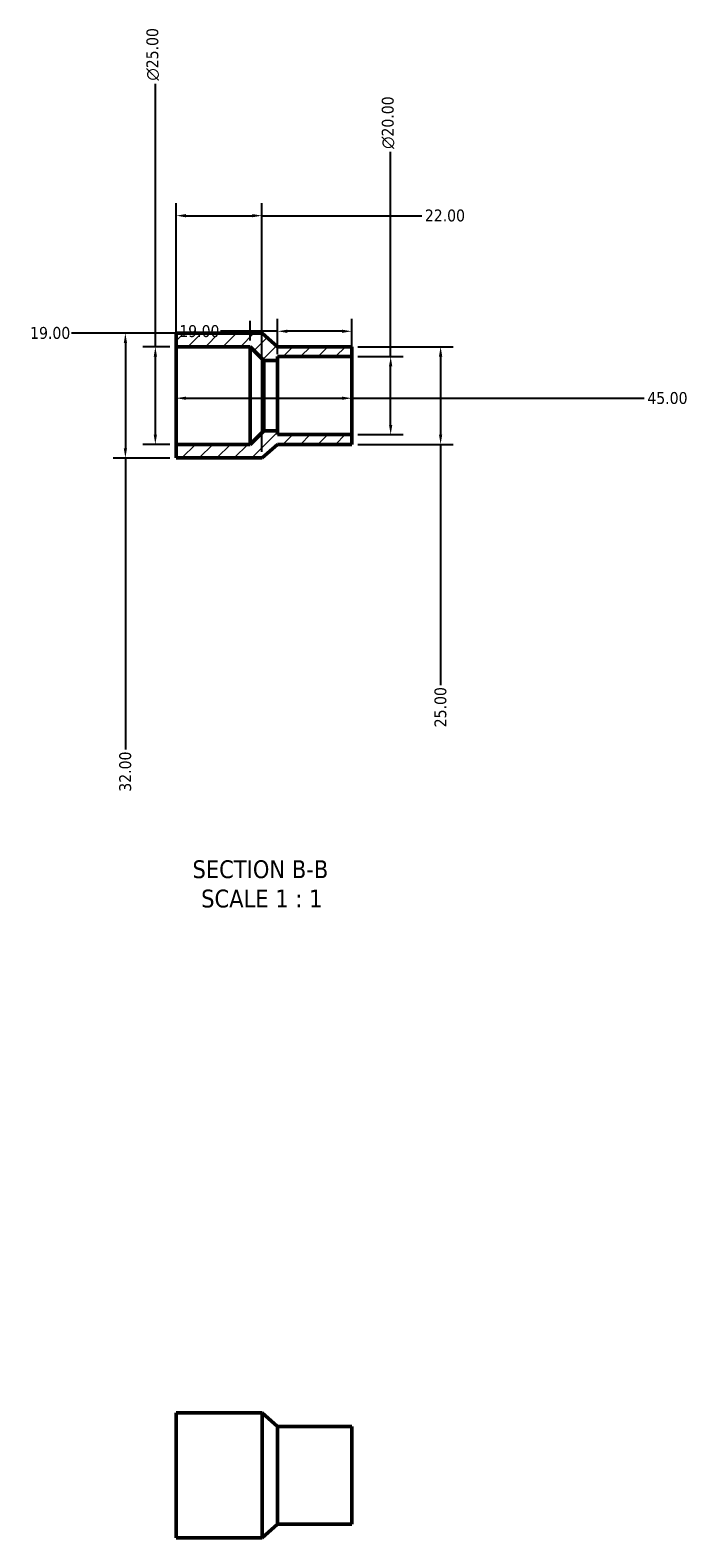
# Model space of a CAD drawing. Header units: millimetres. Extents: x 0 to 901, y -19 to 1060.
# Tile 2 of 3: x 359 to 528, y 673 to 1060. Entities that reach past the tile are written whole.
import ezdxf

# ---------------------------------------------------------------- set-up
doc = ezdxf.new("R2010")
doc.units = ezdxf.units.MM
for name, color, linetype, lineweight in [('Dimension (ANSI)', 7, 'Continuous', 25), ('Hatch (ANSI)', 7, 'Continuous', 18), ('Symbol (ANSI)', 7, 'Continuous', 25), ('Visible (ANSI)', 7, 'Continuous', 50)]:
    doc.layers.add(name, color=color, linetype=linetype, lineweight=lineweight)
doc.styles.add('Label Text (ANSI)', font='tahoma.ttf')
doc.styles.add('Note Text (ANSI)', font='tahoma.ttf')
doc.dimstyles.new('Default - mm (ANSI)', dxfattribs={"dimtxt": 3.048, "dimasz": 2.5, "dimexe": 3.175, "dimexo": 1.6002, "dimgap": 0.8, "dimtad": 0, "dimtoh": 1, "dimrnd": 1e-08, "dimzin": 4, "dimdsep": 46, "dimtxsty": 'Note Text (ANSI)', "dimcen": 0.09, "dimdle": 10, "dimclrd": 256, "dimclre": 256, "dimclrt": 256, "dimadec": 1, "dimazin": 1, "dimtfac": 1, "dimtofl": 0, "dimtmove": 0, "dimatfit": 3, "dimfxl": 1, "dimtolj": 1, "dimtzin": 4, "dimlwd": -1, "dimlwe": -1, "dimarcsym": 0})

# ---------------------------------------------------------------- blocks, each defined once
blk = doc.blocks.new('*D7')
at = {"layer": 'Defpoints', "color": 0, "transparency": 16777216}
for p in [(396.53, 966.23), (441.53, 966.23), (441.53, 965.56)]:
    blk.add_point(p, dxfattribs=at)
at = {"layer": 'Dimension (ANSI)', "transparency": 16777216}
for p, q in [((399.03, 965.56), (439.03, 965.56)), ((441.53, 965.56), (516.57, 965.56))]:
    blk.add_line(p, q, dxfattribs=at)
for points in [[(399.03, 965.97), (399.03, 965.14), (396.53, 965.56)], [(439.03, 965.97), (439.03, 965.14), (441.53, 965.56)]]:
    blk.add_solid(points, dxfattribs=at)
at = {"layer": 'Dimension (ANSI)', "transparency": 16777216, "insert": (517.37, 967.14), "char_height": 3.048, "attachment_point": 1, "style": 'Note Text (ANSI)'}
blk.add_mtext('\\A1;45.00', dxfattribs=at)
blk = doc.blocks.new('*D8')
at = {"layer": 'Defpoints', "color": 0, "transparency": 16777216}
for p in [(422.53, 982.71), (422.53, 975.23), (441.53, 976.23)]:
    blk.add_point(p, dxfattribs=at)
at = {"layer": 'Dimension (ANSI)', "transparency": 16777216}
for p, q in [((422.53, 976.83), (422.53, 985.88)), ((441.53, 977.83), (441.53, 985.88)), ((422.53, 982.71), (407.92, 982.71)), ((439.03, 982.71), (425.03, 982.71))]:
    blk.add_line(p, q, dxfattribs=at)
for points in [[(425.03, 983.12), (425.03, 982.29), (422.53, 982.71)], [(439.03, 983.12), (439.03, 982.29), (441.53, 982.71)]]:
    blk.add_solid(points, dxfattribs=at)
at = {"layer": 'Dimension (ANSI)', "transparency": 16777216, "insert": (397.32, 984.29), "char_height": 3.048, "attachment_point": 1, "style": 'Note Text (ANSI)'}
blk.add_mtext('\\A1;19.00', dxfattribs=at)
blk = doc.blocks.new('*D9')
at = {"layer": 'Defpoints', "color": 0, "transparency": 16777216}
for p in [(396.53, 982.23), (396.53, 978.73), (415.53, 978.73)]:
    blk.add_point(p, dxfattribs=at)
at = {"layer": 'Dimension (ANSI)', "transparency": 16777216}
for p, q in [((396.53, 980.33), (396.53, 985.41)), ((415.53, 980.33), (415.53, 985.41)), ((396.53, 982.23), (369.65, 982.23)), ((413.03, 982.23), (399.03, 982.23))]:
    blk.add_line(p, q, dxfattribs=at)
for points in [[(399.03, 982.65), (399.03, 981.82), (396.53, 982.23)], [(413.03, 982.65), (413.03, 981.82), (415.53, 982.23)]]:
    blk.add_solid(points, dxfattribs=at)
at = {"layer": 'Dimension (ANSI)', "transparency": 16777216, "insert": (359.06, 983.82), "char_height": 3.048, "attachment_point": 1, "style": 'Note Text (ANSI)'}
blk.add_mtext('\\A1;19.00', dxfattribs=at)
blk = doc.blocks.new('*D10')
at = {"layer": 'Defpoints', "color": 0, "transparency": 16777216}
for p in [(441.53, 976.23), (451.53, 976.23), (441.53, 956.23)]:
    blk.add_point(p, dxfattribs=at)
at = {"layer": 'Dimension (ANSI)', "transparency": 16777216}
for p, q in [((451.53, 976.23), (451.53, 1028.66)), ((443.13, 976.23), (454.71, 976.23)), ((451.53, 958.73), (451.53, 973.73)), ((443.13, 956.23), (454.71, 956.23))]:
    blk.add_line(p, q, dxfattribs=at)
for points in [[(451.11, 973.73), (451.95, 973.73), (451.53, 976.23)], [(451.11, 958.73), (451.95, 958.73), (451.53, 956.23)]]:
    blk.add_solid(points, dxfattribs=at)
at = {"layer": 'Dimension (ANSI)', "transparency": 16777216, "insert": (449.24, 1029.46), "char_height": 3.048, "attachment_point": 1, "rotation": 90, "style": 'Note Text (ANSI)'}
blk.add_mtext('\\A1;\\fAIGDT|b0|i0;\\H3.0480;\\ln\\fTahoma|b0|i0;\\H3.0480;20.00', dxfattribs=at)
blk = doc.blocks.new('*D11')
at = {"layer": 'Defpoints', "color": 0, "transparency": 16777216}
for p in [(441.53, 978.73), (441.53, 953.73), (464.34, 953.73)]:
    blk.add_point(p, dxfattribs=at)
at = {"layer": 'Dimension (ANSI)', "transparency": 16777216}
for p, q in [((443.13, 978.73), (467.52, 978.73)), ((464.34, 976.23), (464.34, 956.23)), ((443.13, 953.73), (467.52, 953.73)), ((464.34, 953.73), (464.34, 892.05))]:
    blk.add_line(p, q, dxfattribs=at)
for points in [[(463.92, 976.23), (464.76, 976.23), (464.34, 978.73)], [(463.92, 956.23), (464.76, 956.23), (464.34, 953.73)]]:
    blk.add_solid(points, dxfattribs=at)
at = {"layer": 'Dimension (ANSI)', "transparency": 16777216, "insert": (462.75, 881.22), "char_height": 3.048, "attachment_point": 1, "rotation": 90, "style": 'Note Text (ANSI)'}
blk.add_mtext('\\A1;25.00', dxfattribs=at)
blk = doc.blocks.new('*D12')
at = {"layer": 'Defpoints', "color": 0, "transparency": 16777216}
for p in [(391.18, 978.73), (396.53, 978.73), (396.53, 953.73)]:
    blk.add_point(p, dxfattribs=at)
at = {"layer": 'Dimension (ANSI)', "transparency": 16777216}
for p, q in [((391.18, 978.73), (391.18, 1046.16)), ((394.93, 978.73), (388, 978.73)), ((391.18, 956.23), (391.18, 976.23)), ((394.93, 953.73), (388, 953.73))]:
    blk.add_line(p, q, dxfattribs=at)
for points in [[(390.76, 976.23), (391.59, 976.23), (391.18, 978.73)], [(390.76, 956.23), (391.59, 956.23), (391.18, 953.73)]]:
    blk.add_solid(points, dxfattribs=at)
at = {"layer": 'Dimension (ANSI)', "transparency": 16777216, "insert": (388.88, 1046.96), "char_height": 3.048, "attachment_point": 1, "rotation": 90, "style": 'Note Text (ANSI)'}
blk.add_mtext('\\A1;\\fAIGDT|b0|i0;\\H3.0480;\\ln\\fTahoma|b0|i0;\\H3.0480;25.00', dxfattribs=at)
blk = doc.blocks.new('*D13')
at = {"layer": 'Defpoints', "color": 0, "transparency": 16777216}
for p in [(396.53, 982.23), (383.49, 950.23), (396.53, 950.23)]:
    blk.add_point(p, dxfattribs=at)
at = {"layer": 'Dimension (ANSI)', "transparency": 16777216}
for p, q in [((394.93, 982.23), (380.32, 982.23)), ((383.49, 979.73), (383.49, 952.73)), ((394.93, 950.23), (380.32, 950.23)), ((383.49, 950.23), (383.49, 875.56))]:
    blk.add_line(p, q, dxfattribs=at)
for points in [[(383.08, 979.73), (383.91, 979.73), (383.49, 982.23)], [(383.08, 952.73), (383.91, 952.73), (383.49, 950.23)]]:
    blk.add_solid(points, dxfattribs=at)
at = {"layer": 'Dimension (ANSI)', "transparency": 16777216, "insert": (381.91, 864.71), "char_height": 3.048, "attachment_point": 1, "rotation": 90, "style": 'Note Text (ANSI)'}
blk.add_mtext('\\A1;32.00', dxfattribs=at)
blk = doc.blocks.new('*D14')
at = {"layer": 'Defpoints', "color": 0, "transparency": 16777216}
for p in [(418.53, 1012.34), (396.53, 978.73), (418.53, 950.23)]:
    blk.add_point(p, dxfattribs=at)
at = {"layer": 'Dimension (ANSI)', "transparency": 16777216}
for p, q in [((396.53, 980.33), (396.53, 1015.51)), ((418.53, 951.83), (418.53, 1015.51)), ((399.03, 1012.34), (416.03, 1012.34)), ((418.53, 1012.34), (459.5, 1012.34))]:
    blk.add_line(p, q, dxfattribs=at)
for points in [[(399.03, 1012.75), (399.03, 1011.92), (396.53, 1012.34)], [(416.03, 1012.75), (416.03, 1011.92), (418.53, 1012.34)]]:
    blk.add_solid(points, dxfattribs=at)
at = {"layer": 'Dimension (ANSI)', "transparency": 16777216, "insert": (460.3, 1013.92), "char_height": 3.048, "attachment_point": 1, "style": 'Note Text (ANSI)'}
blk.add_mtext('\\A1;22.00', dxfattribs=at)

msp = doc.modelspace()

# ---------------------------------------------------------------- hatches: boundary and pattern name
at = {"layer": 'Hatch (ANSI)'}
h = msp.add_hatch(dxfattribs=at)
h.set_pattern_fill('ANSI31', color=256, scale=25.4, style=0)
h.set_pattern_definition([(45, (0, 0), (-2.245064, 2.245064), [])])
h.paths.add_polyline_path([(441.531, 953.734), (441.531, 956.234), (422.531, 956.234), (422.531, 957.234), (419.031, 957.234), (415.531, 953.734), (396.531, 953.734), (396.531, 950.234), (418.531, 950.234), (422.531, 953.734)])
h.paths.add_polyline_path([(441.531, 976.234), (441.531, 978.734), (422.531, 978.734), (418.531, 982.234), (396.531, 982.234), (396.531, 978.734), (415.531, 978.734), (419.031, 975.234), (422.531, 975.234), (422.531, 976.234)])

# ---------------------------------------------------------------- linework, layer by layer
at = {"layer": 'Visible (ANSI)'}
for p, q in [((418.531, 982.234), (396.531, 982.234)), ((396.531, 982.234), (396.531, 978.734)), ((422.531, 978.734), (418.531, 982.234)), ((396.531, 978.734), (415.531, 978.734)), ((396.531, 978.734), (396.531, 953.734)), ((415.531, 978.734), (419.031, 975.234)), ((415.531, 978.734), (415.531, 953.734)), ((441.531, 978.734), (422.531, 978.734)), ((441.531, 976.234), (441.531, 978.734)), ((419.031, 975.234), (422.531, 975.234)), ((419.031, 975.234), (419.031, 957.234)), ((422.531, 975.234), (422.531, 976.234)), ((422.531, 976.234), (441.531, 976.234)), ((422.531, 975.234), (422.531, 957.234)), ((441.531, 976.234), (441.531, 956.234)), ((419.031, 957.234), (415.531, 953.734)), ((422.531, 957.234), (419.031, 957.234)), ((422.531, 956.234), (422.531, 957.234)), ((441.531, 956.234), (422.531, 956.234)), ((441.531, 953.734), (441.531, 956.234)), ((415.531, 953.734), (396.531, 953.734)), ((396.531, 953.734), (396.531, 950.234)), ((418.531, 950.234), (422.531, 953.734)), ((422.531, 953.734), (441.531, 953.734)), ((396.531, 950.234), (418.531, 950.234)), ((396.531, 705.482), (396.531, 673.482)), ((418.531, 705.482), (396.531, 705.482)), ((418.531, 705.482), (418.531, 673.482)), ((422.531, 701.982), (418.531, 705.482)), ((422.531, 701.982), (422.531, 676.982)), ((441.531, 701.982), (422.531, 701.982)), ((441.531, 701.982), (441.531, 676.982)), ((422.531, 676.982), (418.531, 673.482)), ((441.531, 676.982), (422.531, 676.982)), ((418.531, 673.482), (396.531, 673.482))]:
    msp.add_line(p, q, dxfattribs=at)

# ---------------------------------------------------------------- texts
at = {"layer": 'Symbol (ANSI)', "char_height": 4.572, "attachment_point": 7, "style": 'Label Text (ANSI)'}
for s, insert in [('SECTION B-B', (400.703, 842.47)), ('SCALE 1 : 1', (402.926, 834.957))]:
    msp.add_mtext(s, dxfattribs=dict(at, insert=insert))

# ---------------------------------------------------------------- dimensions: what is measured, and where the dimension line sits
at = {"layer": 'Dimension (ANSI)'}
for base, p1, p2, picture, middle in [((391.175, 978.734), (396.531, 953.734), (396.531, 978.734), '*D12', (391.175, 1053.734)), ((451.531, 976.234), (441.531, 956.234), (441.531, 976.234), '*D10', (451.531, 1036.234))]:
    dim = msp.add_linear_dim(base=base, p1=p1, p2=p2, angle=90, text='\\fAIGDT|b0|i0;\\H3.0480;\\ln\\fTahoma|b0|i0;\\H3.0480;<>', dimstyle='Default - mm (ANSI)', override={"dimtoh": 0, "dimdec": 2, "dimtp": 0, "dimtm": 0, "dimtdec": 2, "dimatfit": 2}, dxfattribs=at)
    dim.commit()
    dim.dimension.update_dxf_attribs({"geometry": picture, "text_midpoint": middle, "dimtype": 160})
for base, p1, p2, override, picture, middle in [((418.531, 1012.337), (396.531, 978.734), (418.531, 950.234), {"dimtoh": 0, "dimdec": 2, "dimtp": 0, "dimtm": 0, "dimtdec": 2, "dimatfit": 2}, '*D14', (465.318, 1012.337)), ((396.531, 982.234), (415.531, 978.734), (396.531, 978.734), {"dimtoh": 0, "dimdec": 2, "dimtp": 0, "dimtm": 0, "dimtdec": 2, "dimatfit": 2}, '*D9', (363.957, 982.234)), ((422.531, 982.708), (441.531, 976.234), (422.531, 975.234), {"dimtoh": 0, "dimdec": 2, "dimtp": 0, "dimtm": 0, "dimtdec": 2, "dimatfit": 2}, '*D8', (402.22, 982.708)), ((441.531, 965.558), (396.531, 966.234), (441.531, 966.234), {"dimtoh": 0, "dimdec": 2, "dimse1": 1, "dimse2": 1, "dimtp": 0, "dimtm": 0, "dimtdec": 2, "dimatfit": 2}, '*D7', (522.455, 965.558))]:
    dim = msp.add_linear_dim(base=base, p1=p1, p2=p2, dimstyle='Default - mm (ANSI)', override=override, dxfattribs=at)
    dim.commit()
    dim.dimension.update_dxf_attribs({"geometry": picture, "text_midpoint": middle, "dimtype": 160})
for base, p1, p2, picture, middle in [((383.494, 950.234), (396.531, 982.234), (396.531, 950.234), '*D13', (383.494, 869.734)), ((464.34, 953.734), (441.531, 978.734), (441.531, 953.734), '*D11', (464.34, 886.234))]:
    dim = msp.add_linear_dim(base=base, p1=p1, p2=p2, angle=90, dimstyle='Default - mm (ANSI)', override={"dimtoh": 0, "dimdec": 2, "dimtp": 0, "dimtm": 0, "dimtdec": 2, "dimatfit": 2}, dxfattribs=at)
    dim.commit()
    dim.dimension.update_dxf_attribs({"geometry": picture, "text_midpoint": middle, "dimtype": 160})

doc.saveas('drawing.dxf')
